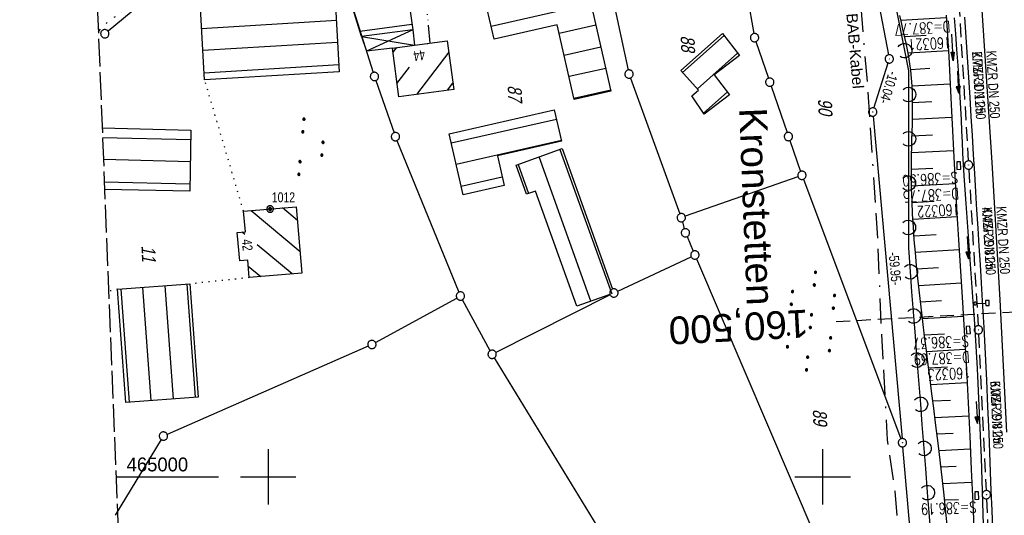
# Model space of a CAD drawing. Extents: x 511155 to 511479, y 464515 to 465450.
# Tile 26 of 41: x 511155 to 511333, y 464993 to 465083. Entities that reach past the tile are written whole.
import ezdxf
from ezdxf.enums import TextEntityAlignment as Align

# ---------------------------------------------------------------- set-up
doc = ezdxf.new("R2010")
doc.units = 0
doc.header["$LTSCALE"] = 10
doc.header["$MEASUREMENT"] = 0
for name, pattern in [('ACAD_ISO13W100', [36, 12, -3, 12, -3, 0, -3, 0, -3]), ('ACAD_ISO14W100', [25.5, 12, -3, 0.5, -3, 0.5, -3, 0.5, -3]), ('ACAD_ISO16W100', [73, 15, -6.5, 15, -6.5, 15, -7, 1, -7]), ('AUSGEZOGEN', [0]), ('LT00', [0]), ('LT14', [0.6, 0.5, -0.1]), ('LT17', [0.15, 0.1, -0.05]), ('PUNKTX2_STR', [0.6, 0.1, -0.5]), ('STRICHLINIE2', [0.375, 0.25, -0.125])]:
    doc.linetypes.add(name, pattern=pattern)
doc.layers.get('0').update_dxf_attribs({"linetype": 'LT00'})
for name, color, linetype in [('--EK_FBR', 1, 'LT00'), ('--EK_Halt-Pfeil', 4, 'LT00'), ('--EK_Haltung', 7, 'STRICHLINIE2'), ('--EK_Haltung-Text', 140, 'LT00'), ('--EK_Schacht-Text', 5, 'LT00'), ('--EK_ST-93-1', 30, 'LT17'), ('--EL_DFK_AB_L', 21, 'LT00'), ('--EL_DFK_AB_P', 7, 'LT00'), ('--EL_Halt-Pfeil', 4, 'LT00'), ('--EL_Haltung', 182, 'STRICHLINIE2'), ('--EL_Haltung-Text', 182, 'LT00'), ('ABSTAND', 8, 'LT00'), ('BAB-KABEL', 220, 'ACAD_ISO16W100'), ('BAB-KABEL_TEXT', 221, 'Continuous'), ('DFK_AB_L', 21, 'LT00'), ('DFK_AB_P', 7, 'LT00'), ('DFK_BEB_SCHR', 254, 'LT00'), ('DFK_BEBAUUNG', 250, 'LT00'), ('DFK_FLUR_NR', 250, 'LT00'), ('DFK_GZPKT', 250, 'LT00'), ('DFK_HAUSNR', 250, 'LT00'), ('DFK_KATASTER', 250, 'LT00'), ('DFK_NUTZUNG', 250, 'LT00'), ('DFK_NUTZUNGSGRENZE', 70, 'PUNKTX2_STR'), ('DFK_TOPO-SYM', 252, 'LT00'), ('DFK_VERMPKT', 252, 'LT00'), ('GASLTG', 250, 'ACAD_ISO13W100'), ('LS-WAND_TEXT', 11, 'Continuous'), ('ORTSNAMEN', 152, 'Continuous'), ('PFEIL', 140, 'AUSGEZOGEN'), ('TELEKOM', 210, 'ACAD_ISO14W100'), ('V103_AFBR_BAB', 250, 'LT00'), ('V103_BOESCH', 250, 'LT00'), ('V103_BOSCHUNG', 250, 'LT00'), ('V103_GRABEN', 250, 'LT00'), ('V103_KA_PRUF', 182, 'LT00'), ('V103_LAERM', 11, 'LT00'), ('V103_LD_MARK', 250, 'LT00'), ('V103_RASTER', 250, 'LT00'), ('V103_SCHILD_K', 1, 'LT00'), ('V103_SINKK', 182, 'LT00')]:
    doc.layers.add(name, color=color, linetype=linetype)
doc.layers.add('-BLATT_103-RAND', color=7, linetype='LT14', plot=False)
doc.styles.add('Arial', font='ARIAL.TTF')
doc.styles.add('Beschrift', font='ARIAL.TTF')
doc.styles.add('Haltungsbeschriftung', font='ARIAL.TTF', dxfattribs={"width": 0.75})
doc.styles.add('schachtbeschriftung', font='romans.shx', dxfattribs={"width": 0.75, "height": 2})
doc.styles.get("Standard").update_dxf_attribs({"font": 'ARIAL.TTF'})

# ---------------------------------------------------------------- blocks, each defined once
blk = doc.blocks.new('SYMB7010')
at = {"color": 0, "linetype": 'ByBlock'}
for points in [[(-0.031408, 0.499213), (-0.093728, 0.49134), (-0.15457, 0.475719), (-0.212975, 0.452595), (-0.268021, 0.422333), (-0.31884, 0.385411), (-0.36463, 0.342411), (-0.40467, 0.29401), (-0.438329, 0.240973), (-0.465074, 0.184136), (-0.484486, 0.124395), (-0.496256, 0.062692), (-0.5002, 0)], [(-0.5002, 0), (-0.496256, -0.062692), (-0.484486, -0.124395), (-0.465075, -0.184136), (-0.438329, -0.240973), (-0.404671, -0.29401), (-0.36463, -0.342411), (-0.31884, -0.385411), (-0.268021, -0.422333), (-0.212975, -0.452595), (-0.154571, -0.475719), (-0.093728, -0.49134), (-0.031408, -0.499213), (0.031408, -0.499213)], [(0.5002, 0), (0.496256, 0.062692), (0.484485, 0.124395), (0.465074, 0.184136), (0.438329, 0.240973), (0.40467, 0.29401), (0.36463, 0.342411), (0.31884, 0.385411), (0.268021, 0.422333), (0.212975, 0.452595), (0.15457, 0.475719), (0.093728, 0.49134), (0.031408, 0.499213), (-0.031408, 0.499213)], [(0.031408, -0.499213), (0.093728, -0.491341), (0.15457, -0.475719), (0.212975, -0.452595), (0.268021, -0.422333), (0.31884, -0.385411), (0.36463, -0.342411), (0.404671, -0.294011), (0.438329, -0.240974), (0.465075, -0.184136), (0.484486, -0.124395), (0.496256, -0.062692), (0.500201, 0)]]:
    blk.add_lwpolyline(points, dxfattribs=at)
blk = doc.blocks.new('SYMB7005')
at = {"color": 0, "linetype": 'ByBlock'}
for p, q in [((-0.5005, 0), (-0.496554, -0.062729)), ((-0.22, -0.04784), (-0.22, 0.04784)), ((-0.2, -0.101888), (-0.2, 0.101888)), ((-0.18, -0.134415), (-0.18, 0.134415)), ((-0.16, -0.158785), (-0.16, 0.158786)), ((-0.14, -0.175417), (-0.14, 0.175417)), ((-0.12, -0.190319), (-0.12, 0.190319)), ((-0.1, -0.201009), (-0.1, 0.201009)), ((-0.08, -0.210244), (-0.08, 0.210244)), ((-0.06, -0.216311), (-0.06, 0.216311)), ((-0.04, -0.22156), (-0.04, 0.22156)), ((0.01073, 0.225245), (-0.032092, 0.223205)), ((-0.02, -0.22353), (-0.02, 0.22353)), ((0, -0.22539), (0, 0.22559)), ((0.02, -0.22353), (0.02, 0.22353)), ((0.04, -0.22156), (0.04, 0.22156)), ((0.06, -0.216311), (0.06, 0.216311)), ((0.08, -0.210244), (0.08, 0.210244)), ((0.1, -0.201009), (0.1, 0.201009)), ((0.12, -0.190319), (0.12, 0.190319)), ((0.14, -0.175417), (0.14, 0.175417)), ((0.16, -0.158785), (0.16, 0.158785)), ((0.18, -0.134415), (0.18, 0.134415)), ((0.2, -0.101888), (0.2, 0.101888)), ((0.22, -0.047839), (0.22, 0.04784))]:
    blk.add_line(p, q, dxfattribs=at)
for points in [[(0.5005, 0), (0.496553, 0.062729), (0.484776, 0.124469), (0.465353, 0.184246), (0.438592, 0.241118), (0.404913, 0.294187), (0.364849, 0.342616), (0.319031, 0.385642), (0.268181, 0.422586), (0.213103, 0.452866), (0.154663, 0.476004), (0.093784, 0.491635), (0.031427, 0.499512), (-0.031427, 0.499512), (-0.093784, 0.491635), (-0.154663, 0.476004), (-0.213103, 0.452866), (-0.268181, 0.422586), (-0.319031, 0.385642), (-0.364849, 0.342616), (-0.404913, 0.294187), (-0.438592, 0.241118), (-0.465353, 0.184246), (-0.484776, 0.124469), (-0.496554, 0.062729), (-0.5005, 0)], [(-0.032092, 0.223205), (-0.073754, 0.213098), (-0.11275, 0.195289), (-0.147671, 0.170422), (-0.177255, 0.139395), (-0.200432, 0.10333), (-0.216366, 0.063531), (-0.224479, 0.021435), (-0.224479, -0.021435)], [(0.2255, 0), (0.221425, 0.042676), (0.209347, 0.08381), (0.189703, 0.121915), (0.163202, 0.155613), (0.130803, 0.183687), (0.093676, 0.205122), (0.053164, 0.219144), (0.01073, 0.225245)], [(0.01073, -0.225245), (0.053164, -0.219144), (0.093676, -0.205122), (0.130803, -0.183687), (0.163202, -0.155613), (0.189703, -0.121915), (0.209347, -0.08381), (0.221425, -0.042676), (0.2255, 0)], [(0.031427, -0.499513), (0.093784, -0.491635), (0.154663, -0.476004), (0.213103, -0.452866), (0.268182, -0.422587), (0.319031, -0.385642), (0.364849, -0.342616), (0.404913, -0.294187), (0.438592, -0.241118), (0.465354, -0.184247), (0.484776, -0.124469), (0.496554, -0.062729), (0.500501, 0)], [(-0.496554, -0.062729), (-0.484776, -0.124469), (-0.465353, -0.184246), (-0.438592, -0.241118), (-0.404913, -0.294187), (-0.364849, -0.342616), (-0.319031, -0.385642), (-0.268182, -0.422586), (-0.213103, -0.452866), (-0.154663, -0.476004), (-0.093784, -0.491635), (-0.031427, -0.499513), (0.031427, -0.499513)], [(-0.224479, -0.021435), (-0.216366, -0.063531), (-0.200432, -0.10333), (-0.177255, -0.139395), (-0.147671, -0.170422), (-0.11275, -0.195289), (-0.073754, -0.213098), (-0.032092, -0.223205), (0.01073, -0.225245)]]:
    blk.add_lwpolyline(points, dxfattribs=at)
blk = doc.blocks.new('SYMB0003')
at = {"color": 0, "linetype": 'ByBlock'}
for p, q in [((-0.015712, 0), (0.010166, 0.012015)), ((0, -0.021257), (-0.015712, 0)), ((0.010166, 0.012015), (0, -0.021257))]:
    blk.add_line(p, q, dxfattribs=at)
for points in [[(-0.031395, 0.499013), (-0.093691, 0.491144), (-0.154509, 0.475528), (-0.21289, 0.452414), (-0.267913, 0.422164), (-0.318712, 0.385257), (-0.364484, 0.342274), (-0.404509, 0.293893), (-0.438154, 0.240877), (-0.464888, 0.184062), (-0.484292, 0.124345), (-0.496058, 0.062667), (-0.5, 0)], [(-0.5, 0), (-0.496058, -0.062667), (-0.484292, -0.124345), (-0.464888, -0.184062), (-0.438154, -0.240877), (-0.404509, -0.293893), (-0.364485, -0.342274), (-0.318712, -0.385257), (-0.267914, -0.422164), (-0.21289, -0.452414), (-0.154509, -0.475529), (-0.093691, -0.491144), (-0.031395, -0.499014), (0.031395, -0.499014)], [(0.5, 0), (0.496057, 0.062667), (0.484292, 0.124345), (0.464888, 0.184062), (0.438153, 0.240877), (0.404509, 0.293893), (0.364484, 0.342274), (0.318712, 0.385257), (0.267913, 0.422164), (0.21289, 0.452414), (0.154509, 0.475528), (0.093691, 0.491144), (0.031395, 0.499013), (-0.031395, 0.499013)], [(0.031395, -0.499014), (0.093691, -0.491144), (0.154509, -0.475529), (0.21289, -0.452414), (0.267914, -0.422164), (0.318712, -0.385257), (0.364485, -0.342274), (0.404509, -0.293893), (0.438154, -0.240877), (0.464889, -0.184062), (0.484292, -0.124345), (0.496058, -0.062667), (0.5, 0)]]:
    blk.add_lwpolyline(points, dxfattribs=at)
blk = doc.blocks.new('SYMB7111')
at = {"color": 0, "linetype": 'ByBlock'}
for p, q in [((-0.13, 0.202919), (-0.13, 0.177081)), ((-0.125, 0.172895), (-0.125, 0.207105)), ((-0.12, 0.209164), (-0.12, 0.170836)), ((-0.115, 0.170204), (-0.115, 0.209796)), ((-0.11, 0.209164), (-0.11, 0.170836)), ((-0.105, 0.172895), (-0.105, 0.207105)), ((-0.1, 0.202919), (-0.1, 0.177081)), ((-0.095, 0.189874), (-0.095, 0.190146)), ((0.1, 0.202919), (0.1, 0.177081)), ((0.105, 0.172895), (0.105, 0.207105)), ((0.11, 0.209164), (0.11, 0.170836)), ((0.115, 0.170204), (0.115, 0.209796)), ((0.12, 0.209164), (0.12, 0.170836)), ((0.125, 0.172895), (0.125, 0.207105)), ((0.13, 0.202919), (0.13, 0.177081)), ((0.135, 0.189874), (0.135, 0.190146)), ((-0.515, -0.177081), (-0.515, -0.202919)), ((-0.51, -0.207105), (-0.51, -0.172895)), ((-0.505, -0.170836), (-0.505, -0.209164)), ((-0.5, -0.209796), (-0.5, -0.170204)), ((-0.495, -0.170836), (-0.495, -0.209164)), ((-0.49, -0.207105), (-0.49, -0.172895)), ((-0.485, -0.177081), (-0.485, -0.202919)), ((-0.285, -0.177081), (-0.285, -0.202919)), ((-0.28, -0.207105), (-0.28, -0.172895)), ((-0.275, -0.170836), (-0.275, -0.209164)), ((-0.27, -0.209796), (-0.27, -0.170204)), ((-0.265, -0.170836), (-0.265, -0.209164)), ((-0.26, -0.207105), (-0.26, -0.172895)), ((-0.255, -0.177081), (-0.255, -0.202919)), ((0.255, -0.177081), (0.255, -0.202919)), ((0.26, -0.207105), (0.26, -0.172895)), ((0.265, -0.170836), (0.265, -0.209164)), ((0.27, -0.209796), (0.27, -0.170204)), ((0.275, -0.170836), (0.275, -0.209164)), ((0.28, -0.207105), (0.28, -0.172895)), ((0.285, -0.177081), (0.285, -0.202919)), ((0.485, -0.177081), (0.485, -0.202919)), ((0.49, -0.207105), (0.49, -0.172895)), ((0.495, -0.170836), (0.495, -0.209164)), ((0.5, -0.209796), (0.5, -0.170204)), ((0.505, -0.170836), (0.505, -0.209164)), ((0.51, -0.207105), (0.51, -0.172895)), ((0.515, -0.177081), (0.515, -0.202919)), ((-0.48, -0.190126), (-0.48, -0.189854)), ((-0.25, -0.190126), (-0.25, -0.189854)), ((0.29, -0.190126), (0.29, -0.189854)), ((0.52, -0.190126), (0.52, -0.189854))]:
    blk.add_line(p, q, dxfattribs=at)
for points in [[(-0.095, 0.19), (-0.096981, 0.198678), (-0.10253, 0.205637), (-0.11055, 0.209499), (-0.11945, 0.209499), (-0.12747, 0.205637), (-0.133019, 0.198678), (-0.135, 0.19), (-0.133019, 0.181322), (-0.12747, 0.174363), (-0.11945, 0.170501), (-0.11055, 0.170501), (-0.10253, 0.174363), (-0.096981, 0.181322), (-0.095, 0.19)], [(0.135, 0.19), (0.133019, 0.198678), (0.12747, 0.205637), (0.11945, 0.209499), (0.11055, 0.209499), (0.10253, 0.205637), (0.096981, 0.198678), (0.095, 0.19), (0.096981, 0.181322), (0.10253, 0.174363), (0.11055, 0.170501), (0.11945, 0.170501), (0.12747, 0.174363), (0.133019, 0.181322), (0.135, 0.19)], [(-0.48, -0.19), (-0.481981, -0.181322), (-0.48753, -0.174363), (-0.49555, -0.170501), (-0.50445, -0.170501), (-0.51247, -0.174363), (-0.518019, -0.181322), (-0.52, -0.19), (-0.518019, -0.198678), (-0.51247, -0.205637), (-0.50445, -0.209499), (-0.49555, -0.209499), (-0.48753, -0.205637), (-0.481981, -0.198678), (-0.48, -0.19)], [(-0.25, -0.19), (-0.251981, -0.181322), (-0.25753, -0.174363), (-0.26555, -0.170501), (-0.27445, -0.170501), (-0.28247, -0.174363), (-0.288019, -0.181322), (-0.29, -0.19), (-0.288019, -0.198678), (-0.28247, -0.205637), (-0.27445, -0.209499), (-0.26555, -0.209499), (-0.25753, -0.205637), (-0.251981, -0.198678), (-0.25, -0.19)], [(0.29, -0.19), (0.288019, -0.181322), (0.28247, -0.174363), (0.27445, -0.170501), (0.26555, -0.170501), (0.25753, -0.174363), (0.251981, -0.181322), (0.25, -0.19), (0.251981, -0.198678), (0.25753, -0.205637), (0.26555, -0.209499), (0.27445, -0.209499), (0.28247, -0.205637), (0.288019, -0.198678), (0.29, -0.19)], [(0.52, -0.19), (0.518019, -0.181322), (0.51247, -0.174363), (0.50445, -0.170501), (0.49555, -0.170501), (0.48753, -0.174363), (0.481981, -0.181322), (0.48, -0.19), (0.481981, -0.198678), (0.48753, -0.205637), (0.49555, -0.209499), (0.50445, -0.209499), (0.51247, -0.205637), (0.518019, -0.198678), (0.52, -0.19)]]:
    blk.add_lwpolyline(points, dxfattribs=at)
blk = doc.blocks.new('SYMB7110')
at = {"color": 0, "linetype": 'ByBlock'}
for p, q in [((-0.515, 0.392919), (-0.515, 0.367081)), ((-0.51, 0.362895), (-0.51, 0.397105)), ((-0.505, 0.399164), (-0.505, 0.360836)), ((-0.5, 0.360204), (-0.5, 0.399796)), ((-0.495, 0.399164), (-0.495, 0.360836)), ((-0.49, 0.362895), (-0.49, 0.397105)), ((-0.485, 0.392919), (-0.485, 0.367081)), ((-0.48, 0.379874), (-0.48, 0.380145)), ((-0.285, 0.392919), (-0.285, 0.367081)), ((-0.28, 0.362895), (-0.28, 0.397105)), ((-0.275, 0.399164), (-0.275, 0.360836)), ((-0.27, 0.360204), (-0.27, 0.399796)), ((-0.265, 0.399164), (-0.265, 0.360836)), ((-0.26, 0.362895), (-0.26, 0.397105)), ((-0.255, 0.392919), (-0.255, 0.367081)), ((-0.25, 0.379874), (-0.25, 0.380146)), ((0.255, 0.392919), (0.255, 0.367081)), ((0.26, 0.362895), (0.26, 0.397105)), ((0.265, 0.399164), (0.265, 0.360836)), ((0.27, 0.360204), (0.27, 0.399796)), ((0.275, 0.399164), (0.275, 0.360836)), ((0.28, 0.362895), (0.28, 0.397105)), ((0.285, 0.392919), (0.285, 0.367081)), ((0.29, 0.379874), (0.29, 0.380145)), ((0.485, 0.392919), (0.485, 0.367081)), ((0.49, 0.362895), (0.49, 0.397105)), ((0.495, 0.399164), (0.495, 0.360836)), ((0.5, 0.360204), (0.5, 0.399796)), ((0.505, 0.399164), (0.505, 0.360836)), ((0.51, 0.362895), (0.51, 0.397105)), ((0.515, 0.392919), (0.515, 0.367081)), ((0.52, 0.379874), (0.52, 0.380146)), ((-0.9, 0.012919), (-0.9, -0.012919)), ((-0.895, -0.017106), (-0.895, 0.017105)), ((-0.89, 0.019164), (-0.89, -0.019164)), ((-0.885, -0.019797), (-0.885, 0.019796)), ((-0.88, 0.019164), (-0.88, -0.019164)), ((-0.875, -0.017106), (-0.875, 0.017105)), ((-0.87, 0.012919), (-0.87, -0.012919)), ((-0.865, -0.000126), (-0.865, 0.000145)), ((-0.67, 0.012919), (-0.67, -0.012919)), ((-0.665, -0.017106), (-0.665, 0.017105)), ((-0.66, 0.019164), (-0.66, -0.019164)), ((-0.655, -0.019797), (-0.655, 0.019796)), ((-0.65, 0.019164), (-0.65, -0.019164)), ((-0.645, -0.017106), (-0.645, 0.017105)), ((-0.64, 0.012919), (-0.64, -0.012919)), ((-0.635, -0.000126), (-0.635, 0.000145)), ((-0.13, 0.012919), (-0.13, -0.012919)), ((-0.125, -0.017105), (-0.125, 0.017105)), ((-0.12, 0.019164), (-0.12, -0.019164)), ((-0.115, -0.019796), (-0.115, 0.019796)), ((-0.11, 0.019164), (-0.11, -0.019164)), ((-0.105, -0.017105), (-0.105, 0.017105)), ((-0.1, 0.012919), (-0.1, -0.012919)), ((-0.095, -0.000126), (-0.095, 0.000146)), ((0.1, 0.012919), (0.1, -0.012919)), ((0.105, -0.017105), (0.105, 0.017105)), ((0.11, 0.019164), (0.11, -0.019164)), ((0.115, -0.019796), (0.115, 0.019796)), ((0.12, 0.019164), (0.12, -0.019164)), ((0.125, -0.017105), (0.125, 0.017105)), ((0.13, 0.012919), (0.13, -0.012919)), ((0.135, -0.000126), (0.135, 0.000146)), ((0.64, 0.012919), (0.64, -0.012919)), ((0.645, -0.017105), (0.645, 0.017105)), ((0.65, 0.019164), (0.65, -0.019164)), ((0.655, -0.019796), (0.655, 0.019796)), ((0.66, 0.019164), (0.66, -0.019164)), ((0.665, -0.017105), (0.665, 0.017105)), ((0.67, 0.012919), (0.67, -0.012919)), ((0.675, -0.000126), (0.675, 0.000146)), ((0.87, 0.012919), (0.87, -0.012919)), ((0.875, -0.017105), (0.875, 0.017105)), ((0.88, 0.019164), (0.88, -0.019164)), ((0.885, -0.019796), (0.885, 0.019796)), ((0.89, 0.019164), (0.89, -0.019164)), ((0.895, -0.017105), (0.895, 0.017105)), ((0.9, 0.012919), (0.9, -0.012919)), ((0.905, -0.000126), (0.905, 0.000146)), ((-0.515, -0.367081), (-0.515, -0.392919)), ((-0.51, -0.397105), (-0.51, -0.362895)), ((-0.505, -0.360836), (-0.505, -0.399164)), ((-0.5, -0.399796), (-0.5, -0.360204)), ((-0.495, -0.360836), (-0.495, -0.399164)), ((-0.49, -0.397106), (-0.49, -0.362895)), ((-0.485, -0.367081), (-0.485, -0.392919)), ((-0.48, -0.380126), (-0.48, -0.379855)), ((-0.285, -0.367081), (-0.285, -0.392919)), ((-0.28, -0.397105), (-0.28, -0.362895)), ((-0.275, -0.360836), (-0.275, -0.399164)), ((-0.27, -0.399796), (-0.27, -0.360204)), ((-0.265, -0.360836), (-0.265, -0.399164)), ((-0.26, -0.397105), (-0.26, -0.362895)), ((-0.255, -0.367081), (-0.255, -0.392919)), ((-0.25, -0.380126), (-0.25, -0.379855)), ((0.255, -0.367081), (0.255, -0.392919)), ((0.26, -0.397105), (0.26, -0.362895)), ((0.265, -0.360836), (0.265, -0.399164)), ((0.27, -0.399796), (0.27, -0.360204)), ((0.275, -0.360836), (0.275, -0.399164)), ((0.28, -0.397105), (0.28, -0.362895)), ((0.285, -0.367081), (0.285, -0.392919)), ((0.29, -0.380126), (0.29, -0.379855)), ((0.485, -0.367081), (0.485, -0.392919)), ((0.49, -0.397105), (0.49, -0.362895)), ((0.495, -0.360836), (0.495, -0.399164)), ((0.5, -0.399796), (0.5, -0.360204)), ((0.505, -0.360836), (0.505, -0.399164)), ((0.51, -0.397105), (0.51, -0.362895)), ((0.515, -0.367081), (0.515, -0.392919)), ((0.52, -0.380126), (0.52, -0.379855))]:
    blk.add_line(p, q, dxfattribs=at)
for points in [[(-0.48, 0.38), (-0.481981, 0.388678), (-0.48753, 0.395637), (-0.49555, 0.399499), (-0.50445, 0.399499), (-0.51247, 0.395637), (-0.518019, 0.388678), (-0.52, 0.38), (-0.518019, 0.371322), (-0.51247, 0.364363), (-0.50445, 0.360501), (-0.49555, 0.360501), (-0.48753, 0.364363), (-0.481981, 0.371322), (-0.48, 0.38)], [(-0.25, 0.38), (-0.251981, 0.388678), (-0.25753, 0.395637), (-0.26555, 0.399499), (-0.27445, 0.399499), (-0.28247, 0.395637), (-0.288019, 0.388678), (-0.29, 0.38), (-0.288019, 0.371322), (-0.28247, 0.364363), (-0.27445, 0.360501), (-0.26555, 0.360501), (-0.25753, 0.364363), (-0.251981, 0.371322), (-0.25, 0.38)], [(0.29, 0.38), (0.288019, 0.388678), (0.28247, 0.395637), (0.27445, 0.399499), (0.26555, 0.399499), (0.25753, 0.395637), (0.251981, 0.388678), (0.25, 0.38), (0.251981, 0.371322), (0.25753, 0.364363), (0.26555, 0.360501), (0.27445, 0.360501), (0.28247, 0.364363), (0.288019, 0.371322), (0.29, 0.38)], [(0.52, 0.38), (0.518019, 0.388678), (0.51247, 0.395637), (0.50445, 0.399499), (0.495549, 0.399499), (0.48753, 0.395637), (0.481981, 0.388678), (0.48, 0.38), (0.481981, 0.371322), (0.48753, 0.364363), (0.495549, 0.360501), (0.50445, 0.360501), (0.51247, 0.364363), (0.518019, 0.371322), (0.52, 0.38)], [(-0.865, 0), (-0.866981, 0.008678), (-0.87253, 0.015637), (-0.88055, 0.019498), (-0.88945, 0.019498), (-0.89747, 0.015637), (-0.903019, 0.008678), (-0.905, 0)], [(-0.905, 0), (-0.903019, -0.008678), (-0.89747, -0.015637), (-0.88945, -0.019499), (-0.88055, -0.019499), (-0.87253, -0.015637), (-0.866981, -0.008678), (-0.865, 0)], [(-0.635, 0), (-0.636981, 0.008678), (-0.64253, 0.015637), (-0.65055, 0.019498), (-0.65945, 0.019498), (-0.66747, 0.015637), (-0.673019, 0.008678), (-0.675, 0)], [(-0.675, 0), (-0.673019, -0.008678), (-0.66747, -0.015637), (-0.65945, -0.019499), (-0.65055, -0.019499), (-0.64253, -0.015637), (-0.636981, -0.008678), (-0.635, 0)], [(-0.095, 0), (-0.096981, 0.008678), (-0.10253, 0.015637), (-0.11055, 0.019499), (-0.11945, 0.019499), (-0.12747, 0.015637), (-0.133019, 0.008678), (-0.135, 0)], [(-0.135, 0), (-0.133019, -0.008678), (-0.12747, -0.015637), (-0.11945, -0.019499), (-0.11055, -0.019499), (-0.10253, -0.015637), (-0.096981, -0.008678), (-0.095, 0)], [(0.135, 0), (0.133019, 0.008678), (0.12747, 0.015637), (0.11945, 0.019499), (0.11055, 0.019499), (0.10253, 0.015637), (0.096981, 0.008678), (0.095, 0)], [(0.095, 0), (0.096981, -0.008678), (0.10253, -0.015637), (0.11055, -0.019499), (0.11945, -0.019499), (0.12747, -0.015637), (0.133019, -0.008678), (0.135, 0)], [(0.675, 0), (0.673019, 0.008678), (0.66747, 0.015637), (0.65945, 0.019499), (0.65055, 0.019499), (0.64253, 0.015637), (0.636981, 0.008678), (0.635, 0)], [(0.635, 0), (0.636981, -0.008678), (0.64253, -0.015637), (0.65055, -0.019499), (0.65945, -0.019499), (0.66747, -0.015637), (0.673019, -0.008678), (0.675, 0)], [(0.905, 0), (0.903019, 0.008678), (0.89747, 0.015637), (0.88945, 0.019499), (0.88055, 0.019499), (0.87253, 0.015637), (0.866981, 0.008678), (0.865, 0)], [(0.865, 0), (0.866981, -0.008678), (0.87253, -0.015637), (0.88055, -0.019499), (0.88945, -0.019499), (0.89747, -0.015637), (0.903019, -0.008678), (0.905, 0)], [(-0.48, -0.38), (-0.481981, -0.371322), (-0.48753, -0.364363), (-0.49555, -0.360501), (-0.50445, -0.360501), (-0.51247, -0.364363), (-0.518019, -0.371322), (-0.52, -0.38), (-0.518019, -0.388678), (-0.51247, -0.395637), (-0.50445, -0.399499), (-0.49555, -0.399499), (-0.48753, -0.395637), (-0.481981, -0.388678), (-0.48, -0.38)], [(-0.25, -0.38), (-0.251981, -0.371322), (-0.25753, -0.364363), (-0.26555, -0.360501), (-0.27445, -0.360501), (-0.28247, -0.364363), (-0.288019, -0.371322), (-0.29, -0.38), (-0.288019, -0.388678), (-0.28247, -0.395637), (-0.27445, -0.399499), (-0.26555, -0.399499), (-0.25753, -0.395637), (-0.251981, -0.388678), (-0.25, -0.38)], [(0.29, -0.38), (0.288019, -0.371322), (0.28247, -0.364363), (0.27445, -0.360501), (0.26555, -0.360501), (0.25753, -0.364363), (0.251981, -0.371322), (0.25, -0.38), (0.251981, -0.388678), (0.25753, -0.395637), (0.26555, -0.399499), (0.27445, -0.399499), (0.28247, -0.395637), (0.288019, -0.388678), (0.29, -0.38)], [(0.52, -0.38), (0.518019, -0.371322), (0.51247, -0.364363), (0.50445, -0.360501), (0.495549, -0.360501), (0.48753, -0.364363), (0.481981, -0.371322), (0.48, -0.38), (0.481981, -0.388678), (0.48753, -0.395637), (0.495549, -0.399499), (0.50445, -0.399499), (0.51247, -0.395637), (0.518019, -0.388678), (0.52, -0.38)]]:
    blk.add_lwpolyline(points, dxfattribs=at)
blk = doc.blocks.new('Pfreil3')
at = {"layer": 'PFEIL'}
blk.add_hatch(color=256, dxfattribs=at).paths.add_polyline_path([(-1.55, 0.27), (-1.55, -0.27), (0, 0)])
for p, q in [((-1.55, 0), (-4.83, 0)), ((-1.55, -0.27), (-1.55, 0.27)), ((-1.55, 0.27), (0, 0)), ((0, 0), (-1.55, -0.27))]:
    blk.add_line(p, q, dxfattribs=at)
blk = doc.blocks.new('SYMB1263')
at = {"color": 0, "linetype": 'ByBlock'}
for p, q in [((0.014231, 0.098982), (-0.014231, 0.098982)), ((-0.014231, -0.098982), (0.014232, -0.098982))]:
    blk.add_line(p, q, dxfattribs=at)
for points in [[(0, 0.1), (0, 0.75), (0.18, 0.75), (0.18, 1), (-0.18, 1), (-0.18, 0.75), (0, 0.75)], [(-0.014231, 0.098982), (-0.041542, 0.090963), (-0.065486, 0.075575), (-0.084125, 0.054064), (-0.095949, 0.028173), (-0.1, 0)], [(-0.1, 0), (-0.095949, -0.028173), (-0.084125, -0.054064), (-0.065486, -0.075575), (-0.041541, -0.090963), (-0.014231, -0.098982)], [(0.1, 0), (0.095949, 0.028173), (0.084125, 0.054064), (0.065486, 0.075575), (0.041541, 0.090963), (0.014231, 0.098982)], [(0.014232, -0.098982), (0.041542, -0.090963), (0.065486, -0.075575), (0.084125, -0.054064), (0.095949, -0.028173), (0.1, 0)]]:
    blk.add_lwpolyline(points, dxfattribs=at)
blk = doc.blocks.new('SYMB7122')
at = {"color": 0, "linetype": 'ByBlock'}
for points in [[(-0.109975, -0.002365), (-0.106745, 0.026562), (-0.096041, 0.053629), (-0.078613, 0.076941), (-0.055681, 0.094866), (-0.028851, 0.106149), (0, 0.11)], [(0, 0.11), (0.028851, 0.106149), (0.055681, 0.094866), (0.078613, 0.076941), (0.096041, 0.053629), (0.106745, 0.026562), (0.109975, -0.002365)], [(-0.075234, -0.080249), (-0.093647, -0.057708), (-0.105504, -0.031126), (-0.109975, -0.002365)], [(0.109975, -0.002365), (0.105504, -0.031126), (0.093647, -0.057708), (0.075234, -0.080249)]]:
    blk.add_lwpolyline(points, dxfattribs=at)
blk = doc.blocks.new('SYMB0652')
at = {"color": 0, "linetype": 'ByBlock'}
blk.add_lwpolyline([(-0.15, -0.075), (0.15, -0.075), (0.15, 0.075), (-0.15, 0.075), (-0.15, -0.075)], dxfattribs=at)
blk = doc.blocks.new('SYMB0070')
at = {"color": 0, "linetype": 'ByBlock'}
for p, q in [((-0.5, 0), (0.2, 0)), ((0.5, 0), (0.2, 0.1)), ((0.2, 0.1), (0.2, 0)), ((0.468, 0), (0.21, 0.086)), ((0.21, 0.086), (0.21, -0.086)), ((0.21, -0.086), (0.468, 0)), ((0.22, -0.072), (0.437, 0)), ((0.23, -0.058), (0.405, 0)), ((0.24, -0.045), (0.374, 0)), ((0.342, 0), (0.25, 0.031)), ((0.25, 0.031), (0.25, -0.031)), ((0.25, -0.031), (0.342, 0)), ((0.26, -0.017), (0.31, 0)), ((0.27, -0.003), (0.279, 0))]:
    blk.add_line(p, q, dxfattribs=at)
for points in [[(0.2, 0), (0.2, -0.1), (0.5, 0)], [(0.437, 0), (0.22, 0.072), (0.22, -0.072)], [(0.405, 0), (0.23, 0.058), (0.23, -0.058)], [(0.374, 0), (0.24, 0.045), (0.24, -0.045)], [(0.31, 0), (0.26, 0.017), (0.26, -0.017)], [(0.279, 0), (0.27, 0.003), (0.27, -0.003)]]:
    blk.add_lwpolyline(points, dxfattribs=at)

msp = doc.modelspace()

# ---------------------------------------------------------------- linework, layer by layer
at = {"layer": '--EK_FBR'}
msp.add_lwpolyline([(511330.68, 464990.52), (511330.55, 464993.99), (511330.41, 464997.46), (511330.28, 465000.93), (511330.14, 465004.4), (511330, 465007.87), (511329.8, 465012.65), (511329.58, 465017.44), (511329.35, 465022.22), (511329.1, 465027), (511328.84, 465031.78), (511328.65, 465035.07), (511328.45, 465038.35), (511328.24, 465041.64), (511328.04, 465044.93), (511327.83, 465048.22), (511327.62, 465051.5), (511327.42, 465054.79), (511327.21, 465058.22), (511327, 465061.64), (511326.79, 465065.07), (511326.59, 465068.49), (511326.36, 465072.12), (511326.13, 465075.76), (511325.89, 465079.39), (511325.65, 465083.02)], dxfattribs=at)
at = {"layer": '--EK_Haltung'}
for p, q in [((511324.56, 465085.62), (511326.26, 465057.06)), ((511326.35, 465055.57), (511328.03, 465027.31)), ((511328.11, 465025.81), (511329.49, 464997.54)), ((511329.55, 464996.04), (511331.06, 464957.85))]:
    msp.add_line(p, q, dxfattribs=at)
at = {"layer": '--EK_ST-93-1', "ltscale": 2.5}
msp.add_line((511342.4, 465030.16), (511302.45, 465028), dxfattribs=at)
at = {"layer": '--EL_DFK_AB_L'}
for p, q in [((511309.25, 465066.6), (511311.79, 465074.75)), ((511309.1, 465065.13), (511314.31, 465006.92)), ((511320.39, 464939.06), (511314.45, 465005.42))]:
    msp.add_line(p, q, dxfattribs=at)
at = {"layer": '--EL_Haltung'}
for p, q in [((511324.56, 465085.62), (511326.26, 465057.06)), ((511326.35, 465055.57), (511328.03, 465027.31)), ((511328.11, 465025.81), (511329.49, 464997.54)), ((511329.55, 464996.04), (511331.06, 464957.85))]:
    msp.add_line(p, q, dxfattribs=at)
at = {"layer": '-BLATT_103-RAND'}
msp.add_lwpolyline([(511155.19, 465438.82), (511191.77, 464514.55), (511478.54, 464525.89), (511441.97, 465450.17), (511155.19, 465438.82)], dxfattribs=at)
at = {"layer": 'BAB-KABEL', "ltscale": 0.03, "flags": 128}
msp.add_lwpolyline([(511245.17, 465442.38), (511247.79, 465425.64), (511251.08, 465406.59), (511253.71, 465388.59), (511256.34, 465373.1), (511258.87, 465358.45), (511261.22, 465342.97), (511262.53, 465334.91), (511267.32, 465306.47), (511271.63, 465280.77), (511274.45, 465263.87), (511277.9, 465245.03), (511280.42, 465230.24), (511282.95, 465214.81), (511284.59, 465206.12), (511286.41, 465195.21), (511288.52, 465182.08), (511289.46, 465178.54), (511291.81, 465169.68), (511294.22, 465159.99), (511298.5, 465143.74), (511302.01, 465129.17), (511304.36, 465120.15), (511303.95, 465111.54), (511304.47, 465105.75), (511305.29, 465102.17), (511306.73, 465086.55), (511308.17, 465069.5), (511309.91, 465042.39), (511310.52, 465027.02), (511311.65, 465006.69), (511312.99, 464997.42), (511315.25, 464972.49), (511318.76, 464937.78), (511320.47, 464912.68), (511321.04, 464888.91), (511321.82, 464866.11), (511322.47, 464843.97), (511323.13, 464825.85), (511323.4, 464809.89), (511315.81, 464787.46), (511312.43, 464776.5), (511306.42, 464758.08), (511322.55, 464747.31), (511322.64, 464708.19), (511321.61, 464688.74), (511320.48, 464678.44), (511319.26, 464666.87), (511317.67, 464649.45), (511317.57, 464633.74), (511317.38, 464618.76), (511317.47, 464606.23), (511316.72, 464592.27), (511316.63, 464590.68), (511316.53, 464580.25), (511316.82, 464565.64), (511316.26, 464552.99), (511315.8, 464537.2), (511315.44, 464531.47), (511315.33, 464529.6), (511314.63, 464523.4), (511314.33, 464519.4)], dxfattribs=at)
at = {"layer": 'DFK_AB_L'}
for p, q in [((511305.44, 465109.59), (511311.87, 465076.21)), ((511309.25, 465066.6), (511311.79, 465074.75)), ((511309.1, 465065.13), (511314.31, 465006.92)), ((511320.39, 464939.06), (511314.45, 465005.42))]:
    msp.add_line(p, q, dxfattribs=at)
at = {"layer": 'DFK_BEB_SCHR'}
for p, q in [((511240.19, 465081.41), (511258.23, 465085.46)), ((511188, 465080.95), (511212.3, 465082.44)), ((511216.55, 465080.48), (511225.92, 465081.72)), ((511259.11, 465081.56), (511252.48, 465080.07)), ((511274.75, 465073.04), (511282.23, 465079.67)), ((511212.53, 465078.45), (511188.23, 465076.96)), ((511228.65, 465078.12), (511228.73, 465078.24)), ((511253.37, 465076.17), (511260, 465077.66)), ((511223.12, 465077.5), (511222.5, 465076.67)), ((511232.58, 465076.68), (511226.75, 465069.07)), ((511284.66, 465076.48), (511277.41, 465070.06)), ((511188.47, 465072.96), (511212.75, 465074.45)), ((511223.23, 465071.06), (511225.46, 465073.96)), ((511260.88, 465073.76), (511254.26, 465072.27)), ((511232.36, 465069.81), (511233.32, 465071.07)), ((511255.15, 465068.37), (511261.77, 465069.86)), ((511278.52, 465065.7), (511282.78, 465069.47)), ((511233.01, 465060.31), (511251.97, 465064.62)), ((511170.13, 465061.3), (511186.04, 465060.89)), ((511252.9, 465060.73), (511233.91, 465056.41)), ((511252.62, 465059.13), (511261.96, 465033.07)), ((511185.97, 465056.89), (511170.29, 465057.29)), ((511245.1, 465056.41), (511246.97, 465051.17)), ((511258.2, 465031.71), (511248.86, 465057.77)), ((511170.45, 465053.29), (511185.89, 465052.9)), ((511234.8, 465052.51), (511242.21, 465054.19)), ((511196.91, 465048.08), (511205.76, 465040.67)), ((511205.27, 465046.29), (511202.56, 465048.56)), ((511195.8, 465043.79), (511195.31, 465044.2)), ((511204.33, 465036.65), (511198.03, 465041.92)), ((511196.42, 465038.06), (511198.68, 465036.16)), ((511173.4, 465033.92), (511174.91, 465013.49)), ((511178.9, 465013.78), (511177.39, 465034.22)), ((511181.38, 465034.51), (511182.89, 465014.08)), ((511186.88, 465014.37), (511185.37, 465034.8))]:
    msp.add_line(p, q, dxfattribs=at)
at = {"layer": 'DFK_BEBAUUNG'}
for p, q in [((511216.85, 465079.53), (511226.4, 465077.93)), ((511216.85, 465079.53), (511217.71, 465076.85)), ((511226.06, 465080.73), (511217.71, 465076.85)), ((511226.06, 465080.73), (511226.4, 465077.93)), ((511222.4, 465077.4), (511217.71, 465076.85)), ((511253.01, 465059.27), (511262.1, 465033.92))]:
    msp.add_line(p, q, dxfattribs=at)
for points in [[(511238.24, 465089.94), (511256.29, 465094), (511261.82, 465069.64), (511255.21, 465068.13), (511252.12, 465081.64), (511240.73, 465079.04), (511238.24, 465089.94)], [(511187.72, 465085.71), (511212.03, 465087.2), (511212.83, 465073.12), (511188.54, 465071.7), (511187.72, 465085.71)], [(511215, 465085.33), (511225.24, 465086.69), (511226.06, 465080.73), (511216.85, 465079.53), (511215, 465085.33)], [(511274.44, 465073.39), (511281.95, 465080.04), (511284.98, 465076.06), (511280.41, 465072.58), (511283.17, 465068.96), (511278.64, 465065.52), (511276.41, 465068.83), (511277.62, 465069.83), (511274.44, 465073.39)], [(511226.4, 465077.93), (511232.31, 465078.71), (511233.47, 465069.96), (511223.55, 465068.65), (511222.4, 465077.4), (511226.4, 465077.93)], [(511232.63, 465061.97), (511251.57, 465066.28), (511252.92, 465060.64), (511241.34, 465057.98), (511242.57, 465052.64), (511235.16, 465050.94), (511232.63, 465061.97)], [(511170.06, 465063.03), (511186.07, 465062.63), (511185.87, 465051.59), (511170.5, 465051.92)], [(511261.64, 465032.96), (511255.69, 465030.81), (511248.2, 465051.61), (511246.61, 465051.04), (511244.72, 465056.28), (511253.01, 465059.27)], [(511196.6, 465035.98), (511196.32, 465039.15), (511194.87, 465039.02), (511194.43, 465044.12), (511195.9, 465044.25), (511195.56, 465047.96), (511205.06, 465048.78), (511206.09, 465036.8), (511196.6, 465035.98)], [(511185.85, 465034.84), (511187.36, 465014.41), (511174.36, 465013.45), (511172.85, 465033.88), (511185.85, 465034.84)]]:
    msp.add_lwpolyline(points, dxfattribs=at)
at = {"layer": 'DFK_KATASTER'}
for p, q in [((511282.92, 465106.8), (511287.59, 465080.05)), ((511259.61, 465098.36), (511264.92, 465073.46)), ((511213.69, 465089.58), (511218.94, 465073.01)), ((511176.65, 465085.04), (511171.12, 465080.49)), ((511287.96, 465078.6), (511290.22, 465071.98)), ((511219.42, 465071.59), (511222.7, 465062.14)), ((511265.34, 465072.02), (511274.24, 465047.5)), ((511290.7, 465070.56), (511293.58, 465062.16)), ((511223.23, 465060.74), (511234.39, 465033.35)), ((511294.07, 465060.74), (511296.01, 465055.16)), ((511295.55, 465054.2), (511275.21, 465047.05)), ((511296.52, 465053.75), (511314.12, 465006.87)), ((511274.7, 465046.08), (511275.05, 465044.79)), ((511275.55, 465043.38), (511276.67, 465040.76)), ((511263.03, 465033.53), (511276.28, 465039.75)), ((511277.26, 465039.38), (511305.7, 464972.86)), ((511219.37, 465024.27), (511234.01, 465032.3)), ((511240.03, 465022.79), (511235.03, 465032)), ((511261.68, 465032.87), (511241.06, 465022.47)), ((511218.02, 465023.61), (511181.8, 465007.67)), ((511240.78, 465021.49), (511322.56, 464887.58)), ((511180.72, 465006.73), (511172.42, 464993.12))]:
    msp.add_line(p, q, dxfattribs=at)
at = {"layer": 'DFK_NUTZUNGSGRENZE', "ltscale": 0.2}
for p, q in [((511195.56, 465047.96), (511188.54, 465071.7)), ((511196.6, 465035.98), (511185.85, 465034.84)), ((511172.85, 465033.88), (511171.23, 465033.51))]:
    msp.add_line(p, q, dxfattribs=at)
at = {"layer": 'GASLTG', "ltscale": 0.03, "flags": 128}
msp.add_lwpolyline([(511227.85, 465092.51), (511229.16, 465078.29)], dxfattribs=at)
at = {"layer": 'TELEKOM', "ltscale": 0.05, "flags": 128}
msp.add_lwpolyline([(511292.19, 465110.11), (511278.51, 465107.48), (511273.12, 465105.13), (511261.92, 465101.68), (511242.78, 465096.14), (511227.17, 465093.79), (511220.67, 465093.1), (511204.23, 465091.99), (511190.64, 465090.61), (511183.61, 465089.33), (511179.23, 465087.65), (511179.23, 465087.65), (511175.55, 465085.48), (511170.13, 465081.36), (511169.37, 465080.43)], dxfattribs=at)
at = {"layer": 'V103_AFBR_BAB'}
msp.add_lwpolyline([(511330.68, 464990.52), (511330.55, 464993.99), (511330.41, 464997.46), (511330.28, 465000.93), (511330.14, 465004.4), (511330, 465007.87), (511329.8, 465012.65), (511329.58, 465017.44), (511329.35, 465022.22), (511329.1, 465027), (511328.84, 465031.78), (511328.65, 465035.07), (511328.45, 465038.35), (511328.24, 465041.64), (511328.04, 465044.93), (511327.83, 465048.22), (511327.62, 465051.5), (511327.42, 465054.79), (511327.21, 465058.22), (511327, 465061.64), (511326.79, 465065.07), (511326.59, 465068.49), (511326.36, 465072.12), (511326.13, 465075.76), (511325.89, 465079.39), (511325.65, 465083.02)], dxfattribs=at)
at = {"layer": 'V103_BOESCH'}
msp.add_lwpolyline([(511322.72, 464988.89), (511322.28, 464993.07), (511321.83, 464997.25), (511321.36, 465001.43), (511320.87, 465005.61), (511320.37, 465009.78), (511320.04, 465012.39), (511319.71, 465015), (511319.37, 465017.61), (511319.04, 465020.22), (511318.71, 465022.82), (511318.38, 465025.43), (511318.06, 465028.04), (511317.75, 465030.65), (511317.45, 465033.26), (511317.17, 465035.87), (511316.94, 465038.19), (511316.73, 465040.5), (511316.53, 465042.81), (511316.36, 465045.13), (511316.22, 465047.45), (511316.12, 465049.77), (511316.04, 465052.09), (511316.01, 465054.42), (511316.01, 465056.75), (511316.03, 465058.14), (511316.07, 465059.53), (511316.11, 465060.92), (511316.15, 465062.31), (511316.19, 465063.7), (511316.21, 465065.08), (511316.23, 465066.47), (511316.22, 465067.85), (511316.18, 465069.23), (511316.12, 465070.61), (511316.02, 465071.98), (511315.88, 465073.35), (511315.72, 465074.6), (511315.52, 465075.85), (511315.29, 465077.09), (511315.04, 465078.34), (511314.76, 465079.58), (511314.48, 465080.82), (511314.19, 465082.05), (511313.89, 465083.29)], dxfattribs=at)
at = {"layer": 'V103_BOSCHUNG'}
for p, q in [((511322.3, 465082.91), (511314.1, 465082.4)), ((511318.64, 465079.68), (511314.79, 465079.44)), ((511322.67, 465076.91), (511315.4, 465076.48)), ((511319.35, 465073.71), (511315.86, 465073.51)), ((511323.01, 465070.9), (511316.12, 465070.53)), ((511319.69, 465067.72), (511316.22, 465067.54)), ((511323.31, 465064.9), (511316.2, 465064.54)), ((511319.79, 465061.71), (511316.13, 465061.53)), ((511323.6, 465058.9), (511316.04, 465058.52)), ((511319.87, 465055.71), (511316, 465055.52)), ((511323.9, 465052.92), (511316.03, 465052.5)), ((511320.1, 465049.71), (511316.13, 465049.49)), ((511324.25, 465046.96), (511316.28, 465046.48)), ((511320.46, 465043.73), (511316.48, 465043.49)), ((511324.62, 465040.97), (511316.73, 465040.5)), ((511320.91, 465037.74), (511317.01, 465037.51)), ((511325, 465034.98), (511317.32, 465034.52)), ((511321.41, 465031.76), (511317.65, 465031.54)), ((511325.36, 465028.99), (511318, 465028.55)), ((511321.95, 465025.78), (511318.36, 465025.57)), ((511325.71, 465023), (511318.74, 465022.59)), ((511322.49, 465019.8), (511319.11, 465019.62)), ((511326.04, 465016.99), (511319.5, 465016.64)), ((511323.03, 465013.82), (511319.88, 465013.67)), ((511326.34, 465010.98), (511320.25, 465010.68)), ((511323.56, 465007.84), (511320.62, 465007.7)), ((511326.63, 465004.99), (511320.98, 465004.71)), ((511324.05, 465001.86), (511321.32, 465001.73)), ((511326.91, 464998.99), (511321.66, 464998.75)), ((511324.51, 464995.87), (511321.99, 464995.77))]:
    msp.add_line(p, q, dxfattribs=at)
at = {"layer": 'V103_GRABEN'}
for points in [[(511322.27, 465083.36), (511322.51, 465079.63), (511322.73, 465075.9), (511322.94, 465072.16), (511323.14, 465068.43), (511323.25, 465066.06), (511323.37, 465063.69), (511323.48, 465061.32), (511323.59, 465058.95), (511323.71, 465056.58), (511323.83, 465054.21), (511323.99, 465051.37), (511324.15, 465048.52), (511324.32, 465045.68), (511324.5, 465042.83), (511324.68, 465039.99), (511324.86, 465037.15), (511325.04, 465034.3), (511325.21, 465031.46), (511325.57, 465025.43), (511325.91, 465019.41), (511326.22, 465013.38), (511326.52, 465007.35), (511326.8, 465001.32), (511327.07, 464995.29), (511327.32, 464989.26)], [(511329.03, 464991.37), (511328.91, 464995.4), (511328.77, 464999.44), (511328.63, 465003.47), (511328.47, 465007.5), (511328.3, 465011.53), (511328.12, 465015.56), (511327.91, 465019.59), (511327.69, 465023.62), (511327.44, 465027.65), (511327.17, 465031.68), (511326.99, 465034.2), (511326.8, 465036.72), (511326.6, 465039.25), (511326.41, 465041.77), (511326.21, 465044.29), (511326.03, 465046.81), (511325.85, 465049.34), (511325.68, 465051.86), (511325.52, 465054.39), (511325.41, 465056.41), (511325.3, 465058.43), (511325.2, 465060.45), (511325.11, 465062.47), (511325.01, 465064.49), (511324.9, 465066.51), (511324.79, 465068.54), (511324.62, 465071.41), (511324.43, 465074.28), (511324.22, 465077.15), (511324, 465080.02), (511323.78, 465082.89)]]:
    msp.add_lwpolyline(points, dxfattribs=at)
at = {"layer": 'V103_LAERM'}
msp.add_line((511315.45, 465053.03), (511315.45, 465045.03), dxfattribs=at)
for points in [[(511313.17, 465084.8), (511313.94, 465081.19), (511314.75, 465076.96)], [(511314.75, 465076.96), (511315.45, 465073.33), (511315.47, 465069.03)], [(511315.47, 465069.03), (511315.49, 465065.34), (511315.47, 465061.03)], [(511315.47, 465061.03), (511315.45, 465057.36), (511315.45, 465053.03)], [(511315.45, 465045.03), (511315.45, 465041.36), (511315.78, 465037.04)], [(511315.78, 465037.04), (511316.05, 465033.41), (511316.38, 465029.06)], [(511316.38, 465029.06), (511316.66, 465025.41), (511317, 465021.09)], [(511317, 465021.09), (511317.28, 465017.45), (511317.62, 465013.11)], [(511317.62, 465013.11), (511317.91, 465009.47), (511318.25, 465005.14)], [(511318.25, 465005.14), (511318.53, 465001.54), (511318.87, 464997.16)], [(511318.87, 464997.16), (511319.15, 464993.55), (511319.48, 464989.18)]]:
    msp.add_lwpolyline(points, dxfattribs=at)
at = {"layer": 'V103_LD_MARK'}
msp.add_lwpolyline([(511333.2, 465008.1), (511332.62, 465020.04), (511331.99, 465031.99), (511331.53, 465040.25), (511331.05, 465048.51), (511330.55, 465056.76), (511330.04, 465065.02), (511329.51, 465073.27), (511328.96, 465081.53), (511328.4, 465089.78)], dxfattribs=at)
at = {"layer": 'V103_RASTER'}
for p, q in [((511200, 465005), (511200, 464995)), ((511300, 464995), (511300, 465005)), ((511172.56, 465000), (511191.06, 465000)), ((511195, 465000), (511205, 465000)), ((511295, 465000), (511305, 465000))]:
    msp.add_line(p, q, dxfattribs=at)

# ---------------------------------------------------------------- block references
at = {"layer": '--EK_Halt-Pfeil', "yscale": 4, "zscale": 4}
for p, xscale, rotation in [((511324.41, 465071.28), 3.999999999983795, 273.4007199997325), ((511326.19, 465041.38), 3.999999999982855, 273.4077099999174), ((511327.8, 465011.63), 3.999999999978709, 272.7817200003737)]:
    msp.add_blockref('SYMB0070', p, dxfattribs=dict(at, xscale=xscale, rotation=rotation))
at = {"layer": '--EL_DFK_AB_P', "xscale": 1.500000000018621, "yscale": 1.5, "zscale": 1.5, "rotation": 264.7377099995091}
for p in [(511312.01, 465075.47), (511309.03, 465065.88), (511314.38, 465006.17)]:
    msp.add_blockref('SYMB0003', p, dxfattribs=at)
at = {"layer": '--EL_Halt-Pfeil', "yscale": 4, "zscale": 4}
for p, xscale, rotation in [((511324.41, 465071.28), 3.999999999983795, 273.4007199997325), ((511326.19, 465041.38), 3.999999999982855, 273.4077099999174), ((511327.8, 465011.63), 3.999999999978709, 272.7817200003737)]:
    msp.add_blockref('SYMB0070', p, dxfattribs=dict(at, xscale=xscale, rotation=rotation))
at = {"layer": 'DFK_AB_P', "xscale": 1.500000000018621, "yscale": 1.5, "zscale": 1.5, "rotation": 264.7377099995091}
for p in [(511312.01, 465075.47), (511309.03, 465065.88), (511314.38, 465006.17)]:
    msp.add_blockref('SYMB0003', p, dxfattribs=at)
at = {"layer": 'DFK_GZPKT', "xscale": 1.500000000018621, "yscale": 1.5, "zscale": 1.5, "rotation": 264.7377099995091}
for p in [(511170.54, 465080.01), (511287.72, 465079.31), (511219.17, 465072.3), (511265.08, 465072.73), (511290.46, 465071.27), (511222.95, 465061.43), (511293.82, 465061.45), (511296.26, 465054.45), (511274.5, 465046.8), (511275.25, 465044.07), (511276.96, 465040.07), (511234.67, 465032.66), (511262.35, 465033.21), (511218.71, 465023.91), (511240.39, 465022.13), (511181.11, 465007.37)]:
    msp.add_blockref('SYMB7010', p, dxfattribs=at)
at = {"layer": 'DFK_NUTZUNG', "xscale": 10.00000000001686, "yscale": 10, "zscale": 10, "rotation": 264.7377100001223}
for name, p in [('SYMB7111', (511207.89, 465059.43)), ('SYMB7110', (511297.89, 465028.13))]:
    msp.add_blockref(name, p, dxfattribs=at)
at = {"layer": 'DFK_VERMPKT', "xscale": 1.200000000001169, "yscale": 1.200000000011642, "zscale": 1.2, "rotation": 264.7377100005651}
msp.add_blockref('SYMB7005', (511200.35, 465048.37), dxfattribs=at)
at = {"layer": 'PFEIL', "rotation": 273.0000000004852}
msp.add_blockref('Pfreil3', (511323.53, 465075.14), dxfattribs=at)
at = {"layer": 'V103_KA_PRUF', "xscale": 1.499999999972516, "yscale": 1.5, "zscale": 1.5, "rotation": 272.266200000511}
for p in [(511326.31, 465056.31), (511328.08, 465026.56), (511329.52, 464996.79)]:
    msp.add_blockref('SYMB0003', p, dxfattribs=at)
at = {"layer": 'V103_LAERM', "yscale": 12, "zscale": 12}
for p, xscale, rotation in [((511314.75, 465076.96), 11.9999999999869, 280.8592199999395), ((511315.47, 465069.03), 12.00000000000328, 270.3109199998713), ((511315.47, 465061.03), 11.99999999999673, 269.6879400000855), ((511315.45, 465053.03), 12.00000000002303, 269.9959999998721), ((511315.45, 465045.03), 12.00000000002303, 269.9959999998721), ((511315.78, 465037.04), 11.99999999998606, 274.3194800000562), ((511316.38, 465029.06), 12.00000000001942, 274.3893700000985), ((511317, 465021.09), 12.00000000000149, 274.4033500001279), ((511317.62, 465013.11), 12.00000000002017, 274.5364100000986), ((511318.25, 465005.14), 11.99999999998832, 274.45589999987), ((511318.87, 464997.16), 12.00000000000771, 274.4698799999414)]:
    msp.add_blockref('SYMB7122', p, dxfattribs=dict(at, xscale=xscale, rotation=rotation))
at = {"layer": 'V103_SCHILD_K', "xscale": 2.499999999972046, "yscale": 2.5, "zscale": 2.5, "rotation": 272.2661999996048}
msp.add_blockref('SYMB1263', (511327.52, 465031.31), dxfattribs=at)
at = {"layer": 'V103_SINKK', "yscale": 4.5, "zscale": 4.5}
for p, xscale, rotation in [((511324.53, 465056.21), 4.499999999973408, 272.2661999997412), ((511326.25, 465026.53), 4.499999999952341, 273.8398986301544), ((511327.78, 464996.62), 4.499999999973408, 272.2661999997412)]:
    msp.add_blockref('SYMB0652', p, dxfattribs=dict(at, xscale=xscale, rotation=rotation))

# ---------------------------------------------------------------- texts
at = {"layer": '--EK_Haltung-Text', "style": 'Haltungsbeschriftung', "width": 0.75}
for s, rotation, p in [('2.7‰ 30.11m', -86.5993, (511326.93, 465076.75)), ('KMZR DN 250', -86.5993, (511329.48, 465076.91)), ('4.4‰ 29.81m', -86.5923, (511328.73, 465048.65)), ('KMZR DN 250', -86.5923, (511331.29, 465048.8)), ('6.0‰ 29.81m', -87.2183, (511330.2, 465017.26))]:
    msp.add_text(s, height=1.8, rotation=rotation, dxfattribs=at).set_placement(p)
at = {"layer": '--EK_Schacht-Text', "style": 'schachtbeschriftung', "width": 0.75}
for s, rotation, p in [('S=386.50', -176.5923, (511324.33, 465055.05)), ('D=387.75', -176.5923, (511324.5, 465052.17)), ('160322', -176.5923, (511324.67, 465049.3)), ('S=386.37', -177.2183, (511326.31, 465025.53)), ('D=387.69', -177.2183, (511326.45, 465022.65)), ('160323', -177.2183, (511326.59, 465019.77)), ('S=386.19', -177.7393, (511327.7, 464995.54))]:
    msp.add_text(s, height=2, rotation=rotation, dxfattribs=at).set_placement(p)
at = {"layer": '--EK_ST-93-1', "style": 'Beschrift'}
msp.add_text('160,500', height=5, rotation=-176.9487, dxfattribs=at).set_placement((511297.45, 465027.72), align=Align.MIDDLE_LEFT)
at = {"layer": '--EL_Haltung-Text', "style": 'Haltungsbeschriftung', "width": 0.75}
for rotation, p in [(-86.5993, (511326.93, 465076.75)), (-86.5923, (511328.73, 465048.65)), (-87.2183, (511330.2, 465017.26))]:
    msp.add_text('KMZR DN 250', height=1.8, rotation=rotation, dxfattribs=at).set_placement(p)
at = {"layer": 'ABSTAND', "width": 0.75}
for s, rotation, p in [(' -10.04-', -107.2608, (511312.12, 465073.9)), (' -59.95-', -84.8789, (511311.84, 465041.02))]:
    msp.add_text(s, height=1.8, rotation=rotation, dxfattribs=at).set_placement(p)
at = {"layer": 'BAB-KABEL_TEXT', "insert": (511304.81, 465076.82), "char_height": 2, "attachment_point": 8, "rotation": 274.8311, "style": 'Beschrift'}
msp.add_mtext('BAB-Kabel', dxfattribs=at)
at = {"layer": 'DFK_FLUR_NR', "oblique": 13.754, "width": 0.75}
for s, p in [('88', (511274.38, 465079.67)), ('87', (511243.2, 465070.69)), ('90', (511299.16, 465068.26)), ('11', (511177.14, 465041.74)), ('89', (511298.22, 465012.2))]:
    msp.add_text(s, height=2.5, rotation=272.2662, dxfattribs=at).set_placement(p)
at = {"layer": 'DFK_HAUSNR', "width": 0.75}
for s, rotation, p in [('44', -170.8893, (511228.15, 465077.13)), ('42', -85.0669, (511195.24, 465042.84))]:
    msp.add_text(s, height=1.8, rotation=rotation, dxfattribs=at).set_placement(p)
at = {"layer": 'DFK_TOPO-SYM', "width": 0.75}
msp.add_text('1012', height=1.8, rotation=0.0012, dxfattribs=at).set_placement((511200.66, 465049.58))
at = {"layer": 'ORTSNAMEN', "insert": (511289.92, 465066.76), "char_height": 5, "attachment_point": 1, "rotation": 272.2662, "style": 'Arial'}
msp.add_mtext('Kronstetten', dxfattribs=at)
at = {"layer": 'V103_RASTER', "width": 0.951}
msp.add_text(' 465000', height=2.5, rotation=-0.0005, dxfattribs=at).set_placement((511173.56, 465001))

# ---------------------------------------------------------------- next in the draw order: texts
at = {"layer": 'LS-WAND_TEXT', "insert": (511310.59, 465105.83), "char_height": 2.5, "attachment_point": 7, "rotation": 281.1551, "line_spacing_factor": 0.8, "style": 'Beschrift', "bg_fill": 3, "box_fill_scale": 1, "bg_fill_color": 256, "bg_fill_transparency": 7190816}
msp.add_mtext('{\\Q7;\\W0.8;LS-Wand h=8.0m}', dxfattribs=at)

# ---------------------------------------------------------------- next in the draw order: linework, layer by layer
at = {"layer": '--EL_DFK_AB_L'}
msp.add_line((511305.44, 465109.59), (511311.87, 465076.21), dxfattribs=at)

# ---------------------------------------------------------------- next in the draw order: texts
at = {"layer": '--EK_Schacht-Text', "style": 'schachtbeschriftung', "width": 0.75}
for s, p in [('D=387.77', (511322.94, 465082.31)), ('160321', (511323.11, 465079.44))]:
    msp.add_text(s, height=2, rotation=-176.5993, dxfattribs=at).set_placement(p)

doc.saveas('drawing.dxf')
